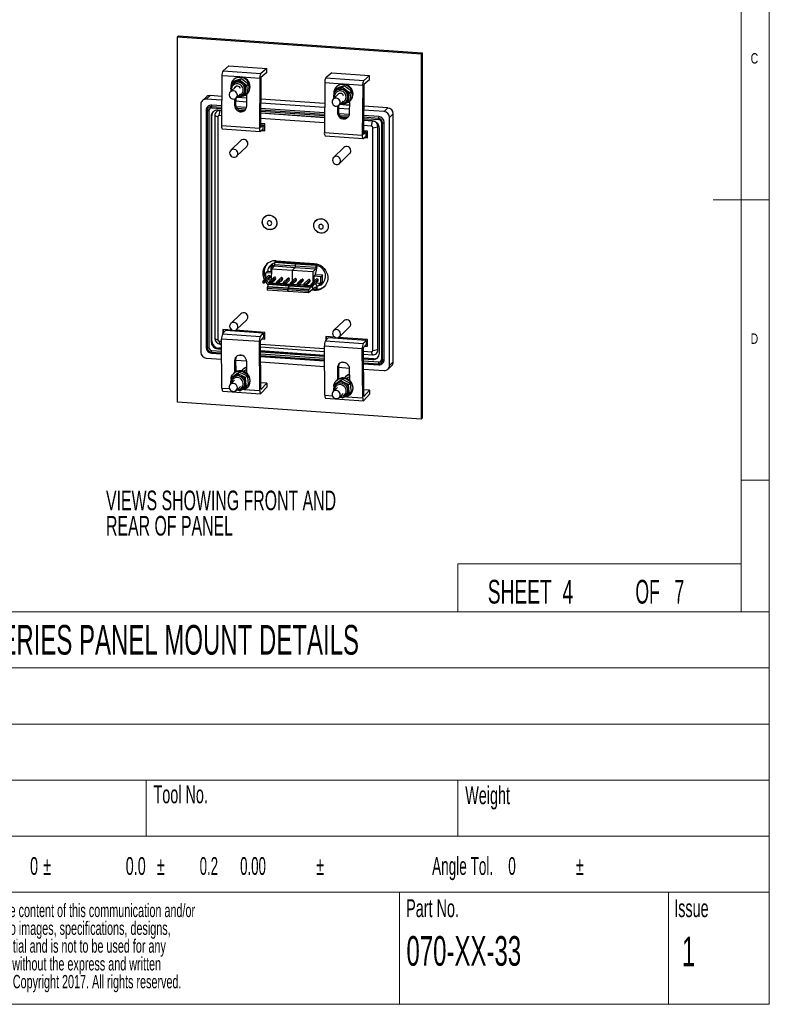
# Paper-space layout 'Sheet4' of a CAD drawing. Header units: millimetres. Extents: x 5 to 415, y 5 to 292.
# Tile 3 of 8: x 281 to 415, y 5 to 181. Entities that reach past the tile are written whole.
import ezdxf

# ---------------------------------------------------------------- set-up
doc = ezdxf.new("R2010")
doc.units = ezdxf.units.MM
doc.styles.add('SLDTEXTSTYLE0', font='TXT', dxfattribs={"width": 0.605})
doc.styles.add('SLDTEXTSTYLE1', font='TXT', dxfattribs={"width": 0.75})
doc.styles.add('SLDTEXTSTYLE3', font='TXT', dxfattribs={"width": 0.57})
doc.styles.add('SLDTEXTSTYLE5', font='TXT', dxfattribs={"width": 0.5525})
doc.styles.add('SLDTEXTSTYLE7', font='TXT', dxfattribs={"width": 0.556538})

# ---------------------------------------------------------------- blocks, each defined once
blk = doc.blocks.new('SW_NOTE_18')
at = {"color": 0, "linetype": 'Continuous', "lineweight": 0, "char_height": 3.5, "attachment_point": 1, "style": 'SLDTEXTSTYLE0'}
for s, insert in [('VIEWS SHOWING FRONT AND', (0, 4.5)), ('REAR OF PANEL', (0, -0.02))]:
    blk.add_mtext(s, dxfattribs=dict(at, insert=insert))
blk = doc.blocks.new('SW_NOTE_21')
at = {"color": 0, "linetype": 'Continuous', "lineweight": 0, "attachment_point": 1}
for s, insert, char_height, style in [('0', (0, 4.08), 3.17, 'SLDTEXTSTYLE0'), ('%%p', (2.32, 4.08), 3.175, 'SLDTEXTSTYLE0'), ('0.0', (17.07, 4.08), 3.175, 'SLDTEXTSTYLE0'), ('%%p', (22.65, 4.08), 3.175, 'SLDTEXTSTYLE0'), ('0.2      0.00', (30.26, 4.08), 3.175, 'SLDTEXTSTYLE7'), ('%%p', (51.04, 4.08), 3.175, 'SLDTEXTSTYLE0'), ('Angle Tol.    0', (71.74, 4.08), 3.175, 'SLDTEXTSTYLE3'), ('%%p', (97.38, 4.08), 3.175, 'SLDTEXTSTYLE0')]:
    blk.add_mtext(s, dxfattribs=dict(at, insert=insert, char_height=char_height, style=style))
blk = doc.blocks.new('SW_NOTE_22')
at = {"color": 0, "linetype": 'Continuous', "lineweight": 0, "char_height": 2.3813, "attachment_point": 1, "style": 'SLDTEXTSTYLE0'}
for s, insert in [('Keymat Technology Ltd. The content of this communication and/or', (7.14, 3.06)), ('document, including but not limited to images, specifications, designs,', (0, -0.11)), ('concepts and information is confidential and is not to be used for any', (0, -3.29)), ('purpose or disclosed to a third party without the express and written', (0, -6.46)), ('consent of Keymat Technology Ltd., Copyright 2017. All rights reserved.', (0, -9.64))]:
    blk.add_mtext(s, dxfattribs=dict(at, insert=insert))

psp = doc.layouts.new('Sheet4')

# ---------------------------------------------------------------- linework, layer by layer
at = {"color": 7, "linetype": 'Continuous', "lineweight": 18}
for p, q in [((415, 5), (415, 292)), ((410, 287), (410, 75)), ((415, 148.5), (405, 148.5)), ((410, 98.5), (415, 98.5)), ((410, 83.58), (359.4, 83.58)), ((359.4, 83.58), (359.4, 75)), ((415, 75), (155, 75)), ((248, 65), (415, 65)), ((248, 55), (415, 55)), ((210, 45), (415, 45)), ((303.8, 45), (303.8, 35)), ((359.4, 45), (359.4, 35)), ((248, 35), (415, 35)), ((248, 25), (415, 25)), ((349, 25), (349, 5)), ((397, 25), (397, 5)), ((5, 5), (415, 5))]:
    psp.add_line(p, q, dxfattribs=at)
at = {"color": 7, "linetype": 'Continuous', "lineweight": 25}
for p, q in [((309.58, 177.77), (309.38, 177.59)), ((309.38, 177.59), (352.85, 174.57)), ((309.38, 112.39), (309.38, 177.59)), ((309.58, 177.77), (353.05, 174.76)), ((353.05, 174.76), (352.85, 174.57)), ((352.85, 174.57), (352.85, 109.37)), ((353.05, 174.76), (353.05, 109.56)), ((318.56, 172.41), (317.53, 171.54)), ((318.56, 172.41), (325.32, 171.94)), ((317.33, 170.65), (317.25, 161.76)), ((317.53, 171.54), (324.29, 171.07)), ((325.32, 171.21), (324.28, 170.34)), ((325.32, 171.94), (324.29, 171.07)), ((325.32, 171.21), (325.32, 171.94)), ((336.91, 171.14), (335.88, 170.27)), ((336.91, 171.14), (343.68, 170.67)), ((343.68, 170.67), (342.64, 169.8)), ((343.67, 169.94), (343.68, 170.67)), ((319.86, 168.74), (318.83, 167.75)), ((318.93, 168.79), (318.93, 168.67)), ((319.1, 169.39), (319.02, 168.9)), ((319.17, 169.13), (319.06, 168.96)), ((319.1, 169.39), (319.38, 169.67)), ((319.79, 169.63), (319.1, 169.39)), ((319.38, 169.67), (320.1, 169.93)), ((319.46, 169.99), (319.4, 169.93)), ((320.51, 169.89), (320.79, 170.17)), ((321.1, 169.38), (320.51, 169.89)), ((320.79, 170.17), (321.42, 169.68)), ((321.73, 168.89), (321.1, 169.38)), ((321.42, 169.68), (322.01, 169.16)), ((321.62, 168.12), (321.73, 168.89)), ((321.73, 168.89), (322.01, 169.16)), ((322.01, 169.16), (321.93, 168.42)), ((324.09, 170.18), (324.01, 161.29)), ((324.28, 170.34), (324.2, 161.46)), ((335.68, 169.37), (335.6, 160.49)), ((335.88, 170.27), (342.64, 169.8)), ((337.73, 168.39), (338.45, 168.66)), ((337.82, 168.72), (337.75, 168.66)), ((338.86, 168.62), (339.14, 168.89)), ((339.46, 168.1), (338.86, 168.62)), ((339.14, 168.89), (339.77, 168.4)), ((342.44, 168.91), (342.36, 160.02)), ((342.63, 169.07), (342.56, 160.18)), ((343.67, 169.94), (342.63, 169.07)), ((314.53, 166.45), (315.2, 167.09)), ((317.29, 166.95), (315.2, 167.09)), ((318.92, 167.99), (318.91, 167.89)), ((318.91, 167.89), (318.94, 167.86)), ((319.87, 166.67), (320.62, 167.39)), ((320.13, 166.88), (320.36, 166.95)), ((320.85, 167.11), (320.74, 167.05)), ((320.85, 167.11), (321.03, 167.21)), ((321.54, 167.38), (321.62, 168.12)), ((321.54, 167.38), (321.83, 167.65)), ((321.75, 165.23), (321.77, 167.35)), ((321.93, 168.42), (321.83, 167.65)), ((321.83, 167.41), (321.9, 167.48)), ((338.21, 167.47), (337.19, 166.48)), ((337.28, 167.52), (337.28, 167.4)), ((337.45, 168.12), (337.38, 167.62)), ((337.52, 167.86), (337.41, 167.69)), ((337.45, 168.12), (337.73, 168.39)), ((338.14, 168.36), (337.45, 168.12)), ((340.08, 167.61), (339.46, 168.1)), ((339.77, 168.4), (340.37, 167.89)), ((339.98, 166.84), (340.08, 167.61)), ((340.08, 167.61), (340.37, 167.89)), ((340.29, 167.14), (340.18, 166.38)), ((340.37, 167.89), (340.29, 167.14)), ((313.56, 165.55), (313.56, 121.3)), ((314.5, 166.84), (313.84, 166.2)), ((317.29, 166.26), (314.53, 166.45)), ((317.28, 165.29), (315.5, 165.41)), ((319.59, 166.51), (319.58, 165.38)), ((319.77, 165.54), (319.58, 165.38)), ((319.78, 166.6), (319.77, 165.54)), ((321.75, 165.95), (319.77, 166.08)), ((321.72, 164.98), (319.85, 165.11)), ((321.76, 166.64), (319.97, 166.76)), ((335.64, 164.98), (324.24, 165.77)), ((335.65, 165.68), (324.25, 166.47)), ((337.27, 166.71), (337.26, 166.61)), ((337.26, 166.61), (337.29, 166.58)), ((337.94, 165.24), (337.93, 164.1)), ((338.13, 165.32), (338.12, 164.27)), ((338.23, 165.4), (338.97, 166.12)), ((340.11, 165.37), (338.32, 165.49)), ((338.48, 165.6), (338.71, 165.68)), ((339.2, 165.83), (339.09, 165.78)), ((339.2, 165.83), (339.38, 165.93)), ((339.9, 166.1), (339.98, 166.84)), ((339.9, 166.1), (340.18, 166.38)), ((340.1, 163.95), (340.12, 166.08)), ((340.18, 166.14), (340.25, 166.2)), ((346.94, 164.89), (342.6, 165.19)), ((314.52, 164.5), (314.52, 122.18)), ((314.71, 164.44), (314.71, 122.12)), ((315.01, 164.48), (315.01, 122.16)), ((315.51, 163.5), (315.38, 163.37)), ((315.38, 163.37), (315.38, 123.22)), ((315.48, 164.92), (317.27, 164.8)), ((315.51, 123.36), (315.51, 163.51)), ((315.51, 123.35), (315.51, 163.5)), ((316.05, 163.54), (316.05, 123.8)), ((316.05, 163.54), (316.58, 163.3)), ((317.27, 164.45), (316.58, 164.49)), ((316.83, 163.53), (317.02, 164.44)), ((317.26, 163.5), (316.83, 163.53)), ((317.27, 164.42), (317.02, 164.44)), ((320.25, 164.59), (321.45, 164.51)), ((335.63, 164.02), (324.23, 164.81)), ((324.23, 164.32), (335.63, 163.53)), ((335.62, 163.17), (324.23, 163.96)), ((335.62, 163.15), (324.23, 163.94)), ((338.12, 164.27), (337.93, 164.1)), ((340.11, 164.67), (338.13, 164.81)), ((340.07, 163.71), (338.2, 163.84)), ((346.27, 164.25), (342.59, 164.5)), ((345.3, 163.35), (342.59, 163.53)), ((346.27, 164.25), (346.94, 164.89)), ((347.24, 163.21), (347.9, 163.86)), ((347.9, 119.6), (347.9, 163.86)), ((347.91, 119.61), (347.91, 163.86)), ((316.58, 163.3), (316.58, 123.56)), ((317.25, 161.76), (324.01, 161.29)), ((324.2, 161.46), (324.72, 161.89)), ((324.98, 162.05), (324.21, 162.1)), ((324.21, 161.93), (324.72, 161.89)), ((335.62, 162.22), (324.22, 163.01)), ((324.71, 161.16), (324.72, 161.89)), ((324.98, 160.84), (324.98, 162.05)), ((338.6, 163.32), (339.8, 163.24)), ((344.01, 161.64), (342.57, 161.74)), ((342.58, 163.04), (345.29, 162.86)), ((344.22, 162.58), (342.58, 162.69)), ((344.2, 162.55), (342.58, 162.67)), ((344.01, 161.64), (344.2, 162.55)), ((345.78, 162.33), (345.78, 120.01)), ((345.96, 119.95), (345.96, 162.27)), ((346.27, 119.99), (346.27, 162.31)), ((347.24, 118.96), (347.24, 163.21)), ((317.39, 161.18), (324.15, 160.71)), ((324.2, 160.73), (324.71, 161.16)), ((324.38, 160.88), (324.98, 160.84)), ((324.46, 160.95), (324.98, 160.91)), ((335.6, 160.49), (342.36, 160.02)), ((335.74, 159.9), (342.5, 159.44)), ((342.55, 159.45), (343.07, 159.89)), ((343.33, 160.78), (342.56, 160.83)), ((342.56, 160.66), (343.07, 160.62)), ((342.56, 160.18), (343.07, 160.62)), ((343.07, 159.89), (343.07, 160.62)), ((343.33, 159.57), (343.33, 160.78)), ((344.25, 161.38), (345.17, 161.52)), ((344.25, 121.65), (344.25, 161.38)), ((345.17, 121.78), (345.17, 161.52)), ((345.43, 121.14), (345.43, 161.29)), ((320.72, 159.11), (318.91, 157.36)), ((342.74, 159.61), (343.33, 159.57)), ((342.81, 159.67), (343.33, 159.64)), ((319.95, 156.28), (321.76, 158.03)), ((339.07, 157.83), (337.26, 156.08)), ((338.3, 155), (340.11, 156.75)), ((325.53, 144.67), (325.53, 144.66)), ((326.12, 144.05), (326.12, 144.06)), ((334.71, 144.03), (334.7, 144.03)), ((335.29, 143.41), (335.3, 143.42)), ((326.83, 137.4), (326.72, 137.3)), ((330.41, 137.05), (326.72, 137.3)), ((326.72, 137.3), (326.72, 136.94)), ((326.83, 137.64), (326.83, 137.4)), ((330.52, 137.15), (326.83, 137.4)), ((327.03, 137.64), (333.8, 137.17)), ((330.52, 137.15), (330.41, 137.05)), ((330.41, 137.05), (330.41, 136.69)), ((330.52, 137.15), (330.42, 137.05)), ((334.11, 136.79), (330.42, 137.05)), ((330.42, 137.05), (330.42, 136.69)), ((330.52, 137.4), (330.52, 137.15)), ((330.52, 137.4), (330.52, 137.15)), ((334.21, 136.89), (330.52, 137.15)), ((334.21, 137.1), (334.21, 136.89)), ((334.32, 136.52), (334.32, 137.07)), ((325.48, 135.79), (325.16, 135.47)), ((326.14, 135.4), (325.16, 135.47)), ((325.16, 134.55), (325.16, 135.47)), ((325.48, 135.79), (326.14, 135.74)), ((326.19, 136.77), (326.06, 136.78)), ((326.19, 136.77), (326.06, 136.78)), ((326.06, 136.78), (326.06, 136.78)), ((326.06, 136.78), (326.06, 135.75)), ((326.21, 136.83), (326.12, 136.58)), ((326.44, 136.55), (326.12, 136.58)), ((326.12, 136.58), (326.12, 135.74)), ((326.15, 136.16), (326.14, 134.23)), ((326.66, 136.66), (326.15, 136.16)), ((329.88, 135.91), (326.15, 136.16)), ((326.25, 136.88), (326.21, 136.83)), ((326.21, 136.83), (326.39, 136.82)), ((326.44, 136.86), (326.25, 136.88)), ((326.39, 136.82), (326.44, 136.86)), ((326.39, 136.82), (326.44, 136.55)), ((326.52, 136.63), (326.44, 136.86)), ((326.52, 136.63), (326.44, 136.55)), ((326.44, 136.55), (326.44, 136.45)), ((326.67, 136.73), (326.48, 136.75)), ((326.67, 136.73), (326.48, 136.75)), ((326.52, 136.53), (326.52, 136.63)), ((326.72, 136.94), (326.66, 136.66)), ((330.36, 136.4), (326.66, 136.66)), ((330.41, 136.69), (326.72, 136.94)), ((329.84, 135.91), (329.83, 133.99)), ((330.35, 136.4), (329.84, 135.91)), ((333.57, 135.65), (329.84, 135.91)), ((329.88, 135.91), (329.87, 134.03)), ((330.36, 136.4), (329.88, 135.91)), ((330.42, 136.69), (330.35, 136.4)), ((334.05, 136.15), (330.35, 136.4)), ((330.41, 136.69), (330.36, 136.4)), ((334.11, 136.43), (330.42, 136.69)), ((333.57, 135.65), (333.56, 133.79)), ((334.05, 136.15), (333.57, 135.65)), ((334.19, 136.27), (333.96, 135.13)), ((334.04, 135.19), (334.04, 135.52)), ((334.04, 135.19), (334.04, 135.51)), ((334.11, 136.43), (334.05, 136.15)), ((334.21, 136.89), (334.11, 136.79)), ((334.11, 136.79), (334.11, 136.43)), ((334.32, 136.52), (334.27, 136.47)), ((324.6, 134.01), (325.61, 134.99)), ((324.6, 134.01), (324.91, 133.99)), ((324.6, 134.01), (324.6, 133.88)), ((324.78, 133.87), (324.6, 133.88)), ((324.6, 133.88), (324.6, 133.7)), ((324.6, 133.7), (324.78, 133.68)), ((324.91, 133.99), (324.78, 133.87)), ((324.78, 133.68), (324.78, 133.87)), ((324.78, 133.68), (324.91, 133.68)), ((324.91, 133.99), (325.93, 134.97)), ((324.91, 133.68), (325.93, 134.66)), ((324.91, 133.99), (324.91, 133.68)), ((326.1, 134.2), (325.49, 134.24)), ((325.93, 134.97), (325.61, 134.99)), ((325.65, 133.44), (325.78, 133.57)), ((325.78, 133.57), (329.49, 133.31)), ((325.82, 133.93), (326.63, 134.7)), ((325.82, 133.93), (326.14, 133.91)), ((325.82, 133.93), (325.82, 133.8)), ((326.01, 133.78), (325.82, 133.8)), ((325.82, 133.8), (325.82, 133.61)), ((325.82, 133.61), (326.01, 133.6)), ((325.93, 134.66), (325.93, 134.97)), ((326.14, 133.91), (326.01, 133.78)), ((326.01, 133.6), (326.01, 133.78)), ((326.01, 133.6), (326.14, 133.59)), ((326.06, 133.6), (326.02, 133.55)), ((326.14, 133.91), (326.94, 134.68)), ((326.14, 133.59), (326.94, 134.37)), ((326.14, 133.91), (326.14, 133.59)), ((327.05, 133.6), (326.21, 133.66)), ((327.05, 133.84), (327.85, 134.62)), ((327.05, 133.84), (327.36, 133.82)), ((327.05, 133.84), (327.05, 133.71)), ((327.23, 133.7), (327.05, 133.71)), ((327.05, 133.71), (327.05, 133.53)), ((327.05, 133.53), (327.23, 133.51)), ((327.36, 133.82), (327.23, 133.7)), ((327.23, 133.51), (327.23, 133.7)), ((327.23, 133.51), (327.36, 133.51)), ((327.36, 133.82), (328.17, 134.6)), ((327.36, 133.51), (328.17, 134.28)), ((327.36, 133.82), (327.36, 133.51)), ((328.28, 133.52), (327.43, 133.58)), ((328.28, 133.76), (329.08, 134.53)), ((328.28, 133.76), (328.59, 133.74)), ((328.28, 133.76), (328.28, 133.63)), ((328.46, 133.61), (328.28, 133.63)), ((328.28, 133.63), (328.28, 133.44)), ((328.59, 133.74), (328.46, 133.61)), ((328.46, 133.43), (328.46, 133.61)), ((328.59, 133.74), (329.39, 134.51)), ((328.59, 133.42), (329.39, 134.2)), ((328.59, 133.74), (328.59, 133.42)), ((329.5, 133.43), (328.66, 133.49)), ((329.5, 133.67), (330.31, 134.45)), ((329.5, 133.67), (329.82, 133.65)), ((329.5, 133.67), (329.5, 133.54)), ((329.69, 133.53), (329.5, 133.54)), ((329.5, 133.54), (329.5, 133.36)), ((329.82, 133.65), (329.69, 133.53)), ((329.69, 133.34), (329.69, 133.53)), ((329.82, 133.65), (330.62, 134.43)), ((329.82, 133.34), (330.62, 134.11)), ((329.82, 133.65), (329.82, 133.34)), ((330.73, 133.59), (331.53, 134.36)), ((330.73, 133.59), (331.04, 133.57)), ((330.73, 133.59), (330.73, 133.46)), ((331.04, 133.57), (330.91, 133.44)), ((331.04, 133.57), (331.85, 134.34)), ((331.04, 133.25), (331.85, 134.03)), ((331.04, 133.57), (331.04, 133.25)), ((331.96, 133.5), (332.76, 134.28)), ((331.96, 133.5), (332.27, 133.48)), ((331.96, 133.5), (331.96, 133.37)), ((332.27, 133.48), (333.07, 134.26)), ((332.27, 133.17), (333.07, 133.94)), ((333.18, 133.42), (334.2, 134.4)), ((333.5, 133.4), (334.51, 134.38)), ((333.5, 133.08), (334.51, 134.06)), ((333.96, 135.13), (333.7, 134.87)), ((333.7, 134.87), (333.7, 133.92)), ((334.96, 134.79), (333.71, 134.88)), ((333.97, 135.2), (335.28, 135.11)), ((334.03, 133.6), (334.19, 133.14)), ((334.96, 133.59), (334.08, 133.65)), ((334.51, 134.38), (334.2, 134.4)), ((334.51, 134.06), (334.51, 134.38)), ((334.64, 133.61), (334.64, 133.48)), ((334.71, 133.49), (334.71, 133.6)), ((334.71, 133.49), (335.02, 133.47)), ((334.71, 133.49), (334.79, 133.26)), ((335.28, 135.11), (334.96, 134.79)), ((334.96, 133.59), (334.96, 134.79)), ((335.28, 133.9), (334.96, 133.59)), ((335.02, 133.47), (335.02, 133.65)), ((335.02, 133.47), (335.11, 133.55)), ((335.07, 133.42), (335.11, 133.55)), ((335.11, 133.55), (335.11, 133.73)), ((335.27, 133.57), (335.27, 133.88)), ((335.27, 133.57), (335.27, 133.88)), ((335.34, 133.64), (335.27, 133.57)), ((335.28, 133.9), (335.28, 135.11)), ((329.08, 132.43), (325.39, 132.68)), ((325.39, 132.68), (325.39, 132.4)), ((329.08, 132.15), (325.39, 132.4)), ((325.54, 133.07), (325.46, 132.99)), ((325.46, 132.99), (329.14, 132.73)), ((325.54, 133.07), (325.65, 133.44)), ((325.54, 133.07), (329.23, 132.81)), ((325.65, 133.44), (329.35, 133.18)), ((328.28, 133.44), (328.46, 133.43)), ((328.46, 133.43), (328.59, 133.42)), ((329.08, 132.15), (329.08, 132.43)), ((329.09, 132.16), (329.08, 132.15)), ((332.77, 132.17), (329.09, 132.43)), ((329.09, 132.43), (329.09, 132.15)), ((332.77, 131.89), (329.09, 132.15)), ((329.14, 132.73), (329.23, 132.81)), ((329.23, 132.81), (329.15, 132.73)), ((329.15, 132.73), (332.84, 132.48)), ((329.23, 132.81), (329.35, 133.18)), ((329.35, 133.18), (329.23, 132.81)), ((329.23, 132.81), (332.93, 132.56)), ((329.35, 133.18), (329.47, 133.31)), ((329.49, 133.31), (329.35, 133.18)), ((329.35, 133.18), (333.05, 132.93)), ((329.47, 133.31), (333.18, 133.05)), ((329.5, 133.36), (329.69, 133.34)), ((329.69, 133.34), (329.82, 133.34)), ((329.76, 133.34), (329.71, 133.29)), ((329.74, 133.29), (329.79, 133.34)), ((330.73, 133.35), (329.89, 133.41)), ((330.91, 133.44), (330.73, 133.46)), ((330.73, 133.46), (330.73, 133.27)), ((330.73, 133.27), (330.91, 133.26)), ((330.91, 133.26), (330.91, 133.44)), ((330.91, 133.26), (331.04, 133.25)), ((331.96, 133.26), (331.11, 133.32)), ((332.14, 133.36), (331.96, 133.37)), ((331.96, 133.37), (331.96, 133.19)), ((331.96, 133.19), (332.14, 133.17)), ((332.27, 133.48), (332.14, 133.36)), ((332.14, 133.17), (332.14, 133.36)), ((332.14, 133.17), (332.27, 133.17)), ((332.27, 133.48), (332.27, 133.17)), ((333.18, 133.18), (332.34, 133.24)), ((333.56, 132.56), (332.77, 131.89)), ((332.77, 131.89), (332.77, 132.17)), ((332.84, 132.48), (332.93, 132.56)), ((333.05, 132.93), (332.93, 132.56)), ((333.18, 133.05), (333.05, 132.93)), ((333.18, 133.42), (333.5, 133.4)), ((333.18, 133.42), (333.18, 133.29)), ((333.37, 133.27), (333.18, 133.29)), ((333.18, 133.29), (333.18, 133.1)), ((333.18, 133.1), (333.37, 133.09)), ((333.25, 132.86), (333.18, 133.05)), ((333.25, 132.86), (333.49, 133.08)), ((333.8, 132.34), (333.34, 132.37)), ((333.5, 133.4), (333.37, 133.27)), ((333.37, 133.09), (333.37, 133.27)), ((333.37, 133.09), (333.5, 133.08)), ((333.89, 132.43), (333.45, 132.46)), ((334.11, 132.45), (333.48, 132.49)), ((333.5, 133.4), (333.5, 133.08)), ((333.56, 132.56), (334.05, 132.99)), ((333.77, 132.44), (333.77, 132.47)), ((333.8, 132.34), (333.89, 132.43)), ((334.11, 132.81), (333.86, 132.83)), ((333.88, 132.43), (333.88, 132.46)), ((334.06, 132.45), (334.03, 132.42)), ((334.05, 132.99), (334.11, 132.81)), ((334.11, 132.81), (334.11, 132.45)), ((334.11, 132.45), (334.32, 132.66)), ((334.19, 133.15), (334.32, 133.14)), ((334.27, 133.09), (334.32, 133.14)), ((334.32, 132.66), (334.32, 133.14)), ((334.64, 133.48), (334.72, 133.47)), ((334.98, 133.25), (334.79, 133.26)), ((334.98, 133.25), (335.02, 133.47)), ((335.02, 133.29), (334.98, 133.25)), ((335.07, 133.45), (335.09, 133.44)), ((335.09, 133.44), (335.07, 133.43)), ((320.72, 128.2), (318.91, 126.45)), ((319.95, 125.37), (321.76, 127.12)), ((339.07, 126.92), (337.26, 125.17)), ((317.44, 124.6), (317.95, 125.17)), ((317.5, 125.38), (317.5, 124.67)), ((319.13, 125.27), (317.5, 125.38)), ((317.56, 125.38), (317.56, 124.74)), ((324.71, 124.7), (317.95, 125.17)), ((324.98, 124.86), (319.73, 125.23)), ((324.98, 123.65), (324.98, 124.86)), ((338.3, 124.09), (340.11, 125.84)), ((315.38, 123.22), (315.51, 123.35)), ((316.05, 123.8), (316.58, 123.56)), ((316.83, 123.31), (317.25, 123.28)), ((317.02, 122.77), (316.83, 123.31)), ((324.01, 123.21), (317.25, 123.67)), ((317.33, 114.94), (317.25, 123.67)), ((317.44, 124.6), (324.2, 124.13)), ((324.09, 114.47), (324.01, 123.21)), ((324.2, 124.13), (324.71, 124.7)), ((324.2, 123.42), (324.72, 123.98)), ((324.28, 114.68), (324.2, 123.42)), ((324.45, 123.69), (324.98, 123.65)), ((324.51, 123.75), (324.98, 123.72)), ((324.71, 124.7), (324.72, 123.98)), ((335.79, 123.33), (336.31, 123.89)), ((335.79, 123.33), (342.55, 122.86)), ((337.48, 123.99), (335.85, 124.11)), ((335.85, 124.11), (335.85, 123.4)), ((335.91, 124.1), (335.91, 123.47)), ((343.07, 123.43), (336.31, 123.89)), ((343.33, 123.59), (338.08, 123.95)), ((342.55, 122.86), (343.07, 123.43)), ((343.07, 123.43), (343.07, 122.71)), ((343.33, 122.38), (343.33, 123.59)), ((315.5, 121.65), (317.27, 121.52)), ((316.72, 122.06), (316.58, 121.93)), ((316.58, 121.93), (317.26, 121.88)), ((317.26, 122.03), (316.73, 122.07)), ((317.02, 122.77), (317.26, 122.75)), ((324.21, 122.79), (335.6, 122)), ((324.21, 122.27), (335.61, 121.48)), ((335.62, 120.76), (324.22, 121.55)), ((324.22, 121.4), (335.62, 120.61)), ((342.36, 121.93), (335.6, 122.4)), ((335.68, 113.67), (335.6, 122.4)), ((342.44, 113.2), (342.36, 121.93)), ((342.56, 122.14), (343.07, 122.71)), ((342.63, 113.41), (342.56, 122.14)), ((342.56, 121.52), (344.01, 121.42)), ((342.81, 122.42), (343.33, 122.38)), ((342.87, 122.48), (343.33, 122.45)), ((344.2, 120.88), (344.01, 121.42)), ((344.25, 121.65), (345.17, 121.78)), ((314.53, 120.26), (317.28, 120.07)), ((315.48, 121.15), (317.27, 121.03)), ((319.77, 120.02), (319.58, 119.81)), ((319.58, 119.81), (319.59, 117.7)), ((319.77, 120.02), (319.79, 117.83)), ((319.77, 119.9), (321.74, 119.76)), ((320.49, 120.81), (320.82, 120.78)), ((321.77, 117.55), (321.75, 119.66)), ((324.22, 121.04), (335.62, 120.25)), ((324.23, 120.55), (335.62, 119.76)), ((324.24, 119.59), (335.63, 118.8)), ((338.84, 119.53), (339.17, 119.51)), ((342.57, 121), (344.2, 120.88)), ((344.36, 120.15), (342.57, 120.27)), ((342.57, 120.13), (344.22, 120.02)), ((342.58, 119.77), (345.3, 119.58)), ((344.22, 120.02), (344.35, 120.15)), ((347.24, 118.96), (347.9, 119.6)), ((319.82, 117.39), (320.41, 117.79)), ((320.13, 117.52), (320.41, 117.79)), ((321.16, 118.36), (321.04, 118.24)), ((321.3, 117.97), (321.22, 117.9)), ((338.12, 118.74), (337.93, 118.53)), ((337.93, 118.53), (337.95, 116.43)), ((338.12, 118.74), (338.14, 116.56)), ((338.12, 118.63), (340.09, 118.49)), ((340.12, 116.28), (340.1, 118.38)), ((342.58, 119.27), (345.29, 119.09)), ((342.59, 118.32), (346.27, 118.06)), ((346.96, 118.31), (347.63, 118.95)), ((319.58, 116.31), (318.83, 115.59)), ((319.51, 117.09), (318.91, 116.68)), ((318.91, 116.68), (319.19, 116.95)), ((318.91, 116.68), (318.95, 116.29)), ((319.17, 116.73), (319.06, 116.56)), ((319.19, 116.95), (319.82, 117.39)), ((319.46, 117.59), (319.4, 117.53)), ((320.13, 117.52), (319.51, 117.09)), ((321.54, 116.82), (320.82, 117.16)), ((321.13, 117.46), (321.83, 117.09)), ((321.54, 116.82), (321.83, 117.09)), ((321.62, 116.04), (321.54, 116.82)), ((321.73, 115.29), (321.62, 116.04)), ((321.83, 117.09), (321.93, 116.34)), ((321.93, 116.34), (322.01, 115.56)), ((337.54, 115.68), (338.17, 116.11)), ((337.82, 116.32), (337.75, 116.26)), ((338.48, 116.25), (337.86, 115.81)), ((338.17, 116.11), (338.77, 116.52)), ((338.48, 116.25), (338.77, 116.52)), ((339.51, 117.09), (339.39, 116.97)), ((339.49, 116.18), (340.18, 115.82)), ((339.65, 116.7), (339.57, 116.62)), ((317.47, 114.4), (324.23, 113.93)), ((319.87, 114.51), (320.62, 115.23)), ((320.25, 114.57), (320.51, 114.45)), ((320.51, 114.45), (321.1, 114.85)), ((320.85, 114.7), (321.03, 114.8)), ((321.03, 114.8), (321.1, 114.85)), ((321.1, 114.85), (321.73, 115.29)), ((321.73, 115.29), (322.01, 115.56)), ((321.83, 115.01), (321.9, 115.07)), ((325.32, 115.81), (324.27, 115.88)), ((325.32, 115.81), (324.28, 114.68)), ((325.32, 115.09), (324.29, 113.96)), ((325.32, 115.81), (325.32, 115.09)), ((337.93, 115.04), (337.19, 114.32)), ((337.86, 115.81), (337.26, 115.41)), ((337.26, 115.41), (337.54, 115.68)), ((337.26, 115.41), (337.3, 115.02)), ((337.52, 115.46), (337.41, 115.29)), ((339.9, 115.55), (339.18, 115.88)), ((339.9, 115.55), (340.18, 115.82)), ((339.98, 114.77), (339.9, 115.55)), ((340.08, 114.02), (339.98, 114.77)), ((340.08, 114.02), (340.37, 114.29)), ((340.18, 115.82), (340.29, 115.07)), ((340.29, 115.07), (340.37, 114.29)), ((343.67, 114.54), (342.62, 114.61)), ((343.67, 114.54), (342.63, 113.41)), ((343.67, 114.54), (343.68, 113.82)), ((335.82, 113.13), (342.58, 112.66)), ((338.23, 113.24), (338.97, 113.96)), ((338.6, 113.3), (338.86, 113.18)), ((338.86, 113.18), (339.46, 113.58)), ((339.2, 113.43), (339.38, 113.53)), ((339.38, 113.53), (339.46, 113.58)), ((339.46, 113.58), (340.08, 114.02)), ((340.18, 113.74), (340.25, 113.8)), ((343.68, 113.82), (342.64, 112.69)), ((352.85, 109.37), (309.38, 112.39)), ((353.05, 109.56), (352.85, 109.37))]:
    psp.add_line(p, q, dxfattribs=at)
at = {"color": 8, "linetype": 'Continuous', "lineweight": 25}
for p, q in [((320.5, 170.43), (317.33, 170.65)), ((324.09, 170.18), (320.87, 170.4)), ((338.85, 169.15), (335.68, 169.37)), ((342.44, 168.91), (339.22, 169.13)), ((317.29, 166.94), (315.2, 167.09)), ((317.28, 164.98), (315.43, 165.11)), ((321.76, 166.63), (319.97, 166.76)), ((335.65, 165.67), (324.25, 166.46)), ((340.11, 165.36), (338.32, 165.49)), ((346.94, 164.89), (342.6, 165.19)), ((321.59, 164.68), (320.04, 164.79)), ((335.63, 163.71), (324.23, 164.5)), ((339.95, 163.41), (338.39, 163.52)), ((345.24, 163.04), (342.58, 163.23)), ((333.56, 132.56), (333.56, 133.14)), ((334.22, 133.1), (334.27, 133.09)), ((315.43, 121.34), (317.27, 121.21)), ((317.26, 122.03), (316.72, 122.06)), ((335.62, 120.75), (324.22, 121.54)), ((324.23, 120.73), (335.62, 119.94)), ((344.35, 120.15), (342.57, 120.27)), ((342.58, 119.46), (345.24, 119.27)), ((317.33, 114.94), (318.67, 114.85)), ((321.27, 114.67), (324.09, 114.47)), ((335.68, 113.67), (337.03, 113.57)), ((339.62, 113.39), (342.44, 113.2))]:
    psp.add_line(p, q, dxfattribs=at)
at = {"color": 7, "linetype": 'Continuous', "lineweight": 25, "flags": 128}
for points in [[(320.54, 166.99), (320.62, 166.98), (320.95, 166.99), (321.26, 167.06), (321.55, 167.2), (321.81, 167.39), (322.02, 167.63), (322.18, 167.92), (322.27, 168.23), (322.31, 168.55), (322.27, 168.89), (322.18, 169.21), (322.02, 169.51), (321.81, 169.78), (321.55, 170.01), (321.26, 170.19), (320.95, 170.31), (320.62, 170.36), (320.29, 170.35), (319.97, 170.28), (319.68, 170.14), (319.42, 169.95), (319.21, 169.71), (319.05, 169.43), (318.96, 169.12), (318.93, 168.79), (318.93, 168.79)], [(319, 168.86), (319.03, 168.92), (319.06, 168.96)], [(320.51, 169.89), (320.33, 169.83), (319.79, 169.63)], [(320.1, 169.93), (320.62, 170.11), (320.79, 170.17)], [(338.9, 165.71), (338.97, 165.71), (339.3, 165.72), (339.62, 165.79), (339.91, 165.93), (340.16, 166.12), (340.37, 166.36), (340.53, 166.64), (340.63, 166.95), (340.66, 167.28), (340.63, 167.61), (340.53, 167.94), (340.37, 168.24), (340.16, 168.51), (339.91, 168.74), (339.62, 168.92), (339.3, 169.03), (338.97, 169.09), (338.64, 169.08), (338.32, 169.01), (338.03, 168.87), (337.77, 168.68), (337.56, 168.44), (337.41, 168.15), (337.31, 167.84), (337.28, 167.52), (337.28, 167.52)], [(338.86, 168.62), (338.68, 168.55), (338.14, 168.36)], [(338.45, 168.66), (338.97, 168.84), (339.14, 168.89)], [(315.2, 167.09), (315.2, 167.09), (315.2, 167.09)], [(320.08, 167.16), (320.05, 167.38), (319.95, 167.58), (319.81, 167.75), (319.62, 167.87), (319.41, 167.93), (319.19, 167.93), (318.99, 167.86), (318.82, 167.74), (318.7, 167.57), (318.64, 167.37), (318.64, 167.15), (318.7, 166.94), (318.82, 166.76), (318.99, 166.61), (319.19, 166.52), (319.41, 166.49), (319.62, 166.52), (319.81, 166.61), (319.95, 166.76), (320.05, 166.95), (320.08, 167.16)], [(320.93, 167.15), (321.36, 167.31), (321.54, 167.38)], [(337.36, 167.59), (337.38, 167.64), (337.41, 167.69)], [(319.58, 165.38), (319.6, 165.11), (319.7, 164.86), (319.84, 164.63), (320.04, 164.44), (320.27, 164.3), (320.52, 164.22), (320.78, 164.2), (321.04, 164.25), (321.27, 164.36), (321.47, 164.52), (321.62, 164.72), (321.71, 164.97), (321.75, 165.23)], [(338.43, 165.89), (338.4, 166.1), (338.3, 166.31), (338.16, 166.47), (337.97, 166.59), (337.76, 166.66), (337.55, 166.66), (337.34, 166.59), (337.18, 166.47), (337.05, 166.3), (336.99, 166.1), (336.99, 165.88), (337.05, 165.67), (337.18, 165.48), (337.34, 165.34), (337.55, 165.24), (337.76, 165.21), (337.97, 165.25), (338.16, 165.34), (338.3, 165.49), (338.4, 165.68), (338.43, 165.89)], [(339.29, 165.88), (339.71, 166.04), (339.9, 166.1)], [(315.51, 163.51), (315.51, 163.51), (315.51, 163.5)], [(337.93, 164.1), (337.96, 163.84), (338.05, 163.59), (338.19, 163.36), (338.39, 163.17), (338.62, 163.03), (338.87, 162.95), (339.14, 162.93), (339.39, 162.98), (339.62, 163.08), (339.82, 163.25), (339.97, 163.45), (340.07, 163.69), (340.1, 163.95)], [(346.94, 164.89), (346.94, 164.89), (346.94, 164.89)], [(347.91, 163.86), (347.91, 163.86), (347.9, 163.86)], [(324.01, 161.29), (324.01, 161.15), (324.02, 161.03), (324.04, 160.92), (324.06, 160.82), (324.09, 160.76), (324.12, 160.72), (324.16, 160.71), (324.2, 160.73)], [(342.36, 160.02), (342.36, 159.88), (342.37, 159.75), (342.39, 159.64), (342.41, 159.55), (342.44, 159.49), (342.48, 159.45), (342.51, 159.44), (342.55, 159.45)], [(318.7, 156.87), (318.74, 156.65), (318.83, 156.45), (318.98, 156.28), (319.16, 156.16), (319.37, 156.1), (319.59, 156.1), (319.79, 156.16), (319.96, 156.29), (320.08, 156.46), (320.14, 156.66), (320.14, 156.87), (320.08, 157.08), (319.96, 157.27), (319.79, 157.42), (319.59, 157.51), (319.37, 157.54), (319.16, 157.51), (318.98, 157.41), (318.83, 157.27), (318.74, 157.08), (318.7, 156.87)], [(337.06, 155.59), (337.09, 155.38), (337.18, 155.18), (337.33, 155.01), (337.52, 154.89), (337.73, 154.82), (337.94, 154.83), (338.14, 154.89), (338.31, 155.01), (338.43, 155.18), (338.5, 155.39), (338.5, 155.6), (338.43, 155.81), (338.31, 156), (338.14, 156.15), (337.94, 156.24), (337.73, 156.27), (337.52, 156.24), (337.33, 156.14), (337.18, 155.99), (337.09, 155.8), (337.06, 155.59)], [(325.65, 143.2), (325.36, 143.3), (325.1, 143.45), (324.88, 143.65), (324.7, 143.9), (324.59, 144.17), (324.53, 144.46), (324.54, 144.75), (324.61, 145.03), (324.74, 145.28), (324.93, 145.49), (325.16, 145.65), (325.43, 145.75), (325.72, 145.79), (326.01, 145.76), (326.29, 145.67), (326.55, 145.52), (326.77, 145.31), (326.95, 145.07), (327.07, 144.79), (327.13, 144.5), (327.12, 144.21), (327.05, 143.93), (326.91, 143.68), (326.72, 143.47), (326.49, 143.31), (326.22, 143.21), (325.94, 143.18), (325.65, 143.2)], [(324.54, 144.57), (324.57, 144.86), (324.66, 145.12), (324.82, 145.36), (325.02, 145.55), (325.27, 145.69), (325.54, 145.76), (325.83, 145.78), (326.11, 145.72), (326.39, 145.61), (326.63, 145.44), (326.84, 145.22), (326.99, 144.96), (327.09, 144.68), (327.12, 144.39), (327.09, 144.11), (326.99, 143.84), (326.84, 143.61), (326.63, 143.42), (326.39, 143.28), (326.11, 143.2), (325.83, 143.19), (325.54, 143.24), (325.27, 143.36), (325.02, 143.53), (324.82, 143.75), (324.66, 144), (324.57, 144.28), (324.54, 144.57)], [(325.82, 143.95), (325.98, 143.97), (326.11, 144.05), (326.2, 144.17), (326.23, 144.33), (326.2, 144.49), (326.11, 144.63), (325.98, 144.72), (325.82, 144.77), (325.66, 144.75), (325.53, 144.67), (325.44, 144.54), (325.41, 144.38), (325.44, 144.23), (325.53, 144.09), (325.66, 143.99), (325.82, 143.95)], [(334.71, 142.6), (334.43, 142.71), (334.19, 142.89), (333.98, 143.11), (333.83, 143.37), (333.73, 143.65), (333.7, 143.94), (333.73, 144.23), (333.83, 144.5), (333.99, 144.74), (334.2, 144.93), (334.44, 145.06), (334.72, 145.14), (335.01, 145.15), (335.3, 145.1), (335.58, 144.98), (335.82, 144.81), (336.03, 144.58), (336.18, 144.33), (336.28, 144.04), (336.31, 143.75), (336.27, 143.46), (336.18, 143.19), (336.02, 142.96), (335.81, 142.77), (335.56, 142.63), (335.29, 142.55), (335, 142.54), (334.71, 142.6)], [(333.71, 143.94), (333.74, 144.22), (333.84, 144.49), (333.99, 144.72), (334.2, 144.91), (334.44, 145.05), (334.72, 145.13), (335, 145.14), (335.29, 145.09), (335.56, 144.97), (335.81, 144.8), (336.01, 144.58), (336.17, 144.33), (336.26, 144.05), (336.3, 143.76), (336.26, 143.47), (336.17, 143.21), (336.01, 142.97), (335.81, 142.78), (335.56, 142.64), (335.29, 142.57), (335, 142.55), (334.72, 142.61), (334.44, 142.72), (334.2, 142.89), (333.99, 143.11), (333.84, 143.37), (333.74, 143.65), (333.71, 143.94)], [(335, 143.31), (335.15, 143.33), (335.29, 143.41), (335.38, 143.54), (335.41, 143.69), (335.38, 143.85), (335.29, 143.99), (335.15, 144.09), (335, 144.13), (334.84, 144.11), (334.71, 144.03), (334.62, 143.9), (334.59, 143.75), (334.62, 143.59), (334.71, 143.45), (334.84, 143.35), (335, 143.31)], [(333.8, 137.17), (334.19, 137.11), (334.58, 136.98), (334.95, 136.8), (335.28, 136.56), (335.57, 136.27), (335.82, 135.93), (336.01, 135.57), (336.14, 135.18), (336.2, 134.79), (336.2, 134.39), (336.14, 134), (336.01, 133.63), (335.82, 133.29), (335.57, 133), (335.28, 132.75), (334.95, 132.55), (334.58, 132.42), (334.19, 132.34), (333.8, 132.34)], [(326.01, 134.21), (326.03, 134.18), (326.06, 134.16)], [(318.7, 125.96), (318.74, 125.74), (318.83, 125.54), (318.98, 125.37), (319.16, 125.25), (319.37, 125.19), (319.59, 125.19), (319.79, 125.25), (319.96, 125.38), (320.08, 125.55), (320.14, 125.75), (320.14, 125.96), (320.08, 126.18), (319.96, 126.36), (319.79, 126.51), (319.59, 126.6), (319.37, 126.63), (319.16, 126.6), (318.98, 126.5), (318.83, 126.36), (318.74, 126.17), (318.7, 125.96)], [(337.06, 124.68), (337.09, 124.47), (337.18, 124.27), (337.33, 124.1), (337.52, 123.98), (337.73, 123.91), (337.94, 123.92), (338.14, 123.98), (338.31, 124.1), (338.43, 124.27), (338.5, 124.48), (338.5, 124.69), (338.43, 124.9), (338.31, 125.09), (338.14, 125.24), (337.94, 125.33), (337.73, 125.36), (337.52, 125.33), (337.33, 125.23), (337.18, 125.08), (337.09, 124.89), (337.06, 124.68)], [(315.51, 123.36), (315.51, 123.36), (315.51, 123.35)], [(316.72, 122.06), (316.72, 122.07), (316.73, 122.07)], [(321.75, 119.66), (321.71, 119.92), (321.62, 120.16), (321.47, 120.39), (321.27, 120.57), (321.04, 120.71), (320.78, 120.79), (320.52, 120.81), (320.27, 120.76), (320.04, 120.66), (319.84, 120.5), (319.7, 120.3), (319.6, 120.06), (319.58, 119.81)], [(340.1, 118.38), (340.07, 118.64), (339.97, 118.89), (339.82, 119.12), (339.62, 119.3), (339.39, 119.44), (339.14, 119.52), (338.87, 119.54), (338.62, 119.49), (338.39, 119.39), (338.19, 119.23), (338.05, 119.03), (337.96, 118.79), (337.93, 118.53)], [(344.35, 120.15), (344.36, 120.15), (344.36, 120.15)], [(347.91, 119.61), (347.91, 119.61), (347.9, 119.6)], [(318.96, 116.73), (319.05, 117.03), (319.21, 117.31), (319.42, 117.55), (319.68, 117.74), (319.97, 117.88), (320.29, 117.95), (320.62, 117.96), (320.95, 117.91), (321.26, 117.79), (321.55, 117.61), (321.81, 117.38), (322.02, 117.11), (322.18, 116.81), (322.27, 116.49), (322.31, 116.15), (322.27, 115.83), (322.18, 115.52), (322.02, 115.23), (321.81, 114.99), (321.55, 114.8), (321.26, 114.66), (320.95, 114.59), (320.72, 114.58)], [(320.41, 117.79), (320.6, 117.71), (321.13, 117.46)], [(318.98, 116.41), (319.12, 116.65), (319.22, 116.76)], [(320.82, 117.16), (320.3, 117.43), (320.13, 117.52)], [(337.31, 115.46), (337.41, 115.75), (337.56, 116.03), (337.77, 116.28), (338.03, 116.47), (338.32, 116.6), (338.64, 116.68), (338.97, 116.69), (339.3, 116.63), (339.62, 116.51), (339.91, 116.34), (340.16, 116.11), (340.37, 115.84), (340.53, 115.54), (340.63, 115.21), (340.66, 114.88), (340.63, 114.55), (340.53, 114.24), (340.37, 113.96), (340.16, 113.72), (339.91, 113.53), (339.62, 113.39), (339.3, 113.32), (339.07, 113.3)], [(339.18, 115.88), (338.65, 116.15), (338.48, 116.25)], [(338.77, 116.52), (338.95, 116.44), (339.49, 116.18)], [(320.08, 115), (320.05, 115.22), (319.95, 115.42), (319.81, 115.59), (319.62, 115.71), (319.41, 115.77), (319.19, 115.77), (318.99, 115.7), (318.82, 115.58), (318.7, 115.41), (318.64, 115.21), (318.64, 114.99), (318.7, 114.78), (318.82, 114.6), (318.99, 114.45), (319.19, 114.36), (319.41, 114.33), (319.62, 114.36), (319.81, 114.45), (319.95, 114.6), (320.05, 114.79), (320.08, 115)], [(324.09, 114.47), (324.09, 114.34), (324.1, 114.21), (324.12, 114.11), (324.15, 114.03), (324.18, 113.97), (324.21, 113.94), (324.25, 113.94), (324.29, 113.96)], [(338.43, 113.73), (338.4, 113.94), (338.3, 114.15), (338.16, 114.31), (337.97, 114.43), (337.76, 114.5), (337.55, 114.5), (337.34, 114.43), (337.18, 114.31), (337.05, 114.14), (336.99, 113.94), (336.99, 113.72), (337.05, 113.51), (337.18, 113.32), (337.34, 113.18), (337.55, 113.08), (337.76, 113.05), (337.97, 113.09), (338.16, 113.18), (338.3, 113.33), (338.4, 113.52), (338.43, 113.73)], [(337.33, 115.14), (337.47, 115.38), (337.57, 115.49)], [(342.44, 113.2), (342.45, 113.06), (342.46, 112.94), (342.48, 112.84), (342.5, 112.75), (342.53, 112.7), (342.57, 112.67), (342.6, 112.66), (342.64, 112.69)]]:
    psp.add_lwpolyline(points, dxfattribs=at)
at = {"color": 8, "linetype": 'Continuous', "lineweight": 25, "flags": 128}
for points in [[(320.37, 167.15), (320.44, 167.17), (320.68, 167.27), (320.87, 167.42), (321.02, 167.63), (321.11, 167.87), (321.14, 168.12), (321.1, 168.38), (321, 168.63), (320.84, 168.85), (320.63, 169.02), (320.4, 169.15), (320.14, 169.21), (319.88, 169.2), (319.63, 169.13), (319.42, 169), (319.24, 168.82), (319.12, 168.6), (319.06, 168.35), (319.07, 168.09), (319.09, 168)], [(338.72, 165.88), (338.8, 165.89), (339.03, 165.99), (339.22, 166.15), (339.37, 166.36), (339.46, 166.59), (339.49, 166.85), (339.45, 167.11), (339.35, 167.36), (339.19, 167.58), (338.99, 167.75), (338.75, 167.87), (338.49, 167.93), (338.23, 167.93), (337.99, 167.86), (337.77, 167.73), (337.6, 167.55), (337.48, 167.33), (337.42, 167.08), (337.42, 166.82), (337.44, 166.72)], [(314.71, 164.44), (314.66, 164.44), (314.62, 164.45), (314.58, 164.46), (314.55, 164.47), (314.53, 164.48), (314.52, 164.49), (314.52, 164.5)], [(345.24, 163.04), (345.24, 163), (345.24, 162.95), (345.25, 162.92), (345.26, 162.89), (345.27, 162.87), (345.28, 162.86), (345.29, 162.86)], [(345.96, 162.27), (345.92, 162.27), (345.88, 162.28), (345.84, 162.29), (345.81, 162.3), (345.79, 162.31), (345.78, 162.32), (345.78, 162.33)], [(314.71, 122.12), (314.66, 122.12), (314.62, 122.13), (314.58, 122.14), (314.55, 122.15), (314.53, 122.16), (314.52, 122.17), (314.52, 122.18)], [(315.43, 121.34), (315.43, 121.3), (315.44, 121.25), (315.44, 121.22), (315.45, 121.19), (315.46, 121.17), (315.47, 121.16), (315.48, 121.15)], [(345.96, 119.95), (345.92, 119.95), (345.88, 119.96), (345.84, 119.97), (345.81, 119.98), (345.79, 119.99), (345.78, 120), (345.78, 120.01)], [(321.05, 115.3), (321.13, 115.54), (321.13, 115.8), (321.07, 116.06), (320.95, 116.3), (320.78, 116.51), (320.56, 116.67), (320.32, 116.77), (320.06, 116.81), (319.8, 116.79), (319.56, 116.7), (319.36, 116.55), (319.2, 116.35), (319.1, 116.12), (319.06, 115.87), (319.06, 115.81)], [(339.41, 114.03), (339.48, 114.27), (339.48, 114.53), (339.43, 114.79), (339.31, 115.03), (339.13, 115.23), (338.92, 115.39), (338.67, 115.5), (338.41, 115.54), (338.15, 115.51), (337.91, 115.43), (337.71, 115.28), (337.55, 115.08), (337.45, 114.85), (337.41, 114.59), (337.41, 114.54)]]:
    psp.add_lwpolyline(points, dxfattribs=at)
at = {"color": 7, "linetype": 'Continuous', "lineweight": 25}
for centre, radius, start, end in [((318.89, 170.77), 1.57, 150.3878, 184.3329), ((320.61, 168.67), 1.75, 316.9845, 131.0296), ((325.65, 170.3), 1.57, 150.3878, 184.3329), ((320.07, 168.3), 1.2, 152.1558, 201.2358), ((320.19, 168.49), 1.2, 109.3924, 148.006), ((320.08, 168.17), 0.606, 16.7817, 154.5378), ((320.22, 168.33), 1.37, 49.6839, 108.5122), ((320.21, 168.27), 1.42, 353.7334, 51.0324), ((337.24, 169.49), 1.57, 150.3878, 184.3329), ((338.97, 167.4), 1.75, 316.9845, 131.0296), ((344, 169.02), 1.57, 150.3878, 184.3329), ((315.12, 166.19), 0.9, 85.3741, 133.7209), ((320.28, 167.92), 0.982, 263.0792, 297.7874), ((320.41, 168.26), 1.22, 300.2259, 353.3168), ((338.42, 167.03), 1.2, 152.1558, 201.2358), ((338.54, 167.22), 1.2, 109.3924, 148.006), ((338.44, 166.9), 0.606, 16.7817, 154.5378), ((338.57, 167.06), 1.37, 49.6839, 108.5122), ((338.56, 167), 1.42, 353.7334, 51.0324), ((314.46, 165.56), 0.892, 85.2232, 180.6624), ((315.37, 164.53), 0.844, 132.7147, 182.3164), ((315.38, 164.44), 0.669, 85.2232, 180.6624), ((315.42, 164.52), 0.9, 85.3649, 134.7856), ((315.98, 165.15), 0.554, 151.6924, 184.2746), ((320.9, 165.51), 1.14, 178.4221, 300.363), ((338.63, 166.65), 0.982, 263.0792, 297.7874), ((338.76, 166.99), 1.22, 300.2259, 353.3168), ((314.78, 164.96), 0.529, 261.5, 295.4976), ((315.46, 164.48), 0.451, 135.3182, 180.4867), ((315.43, 164.54), 0.382, 82.8155, 137.8819), ((316.49, 163.38), 1.11, 85.2232, 180.6624), ((316.64, 163.51), 1.13, 139.2613, 180.4557), ((316.94, 163.55), 0.892, 85.2232, 180.6624), ((316.81, 163.31), 0.223, 85.2232, 180.6624), ((339.26, 164.24), 1.14, 178.4221, 300.363), ((346.19, 163.2), 1.05, 0.69, 85.4711), ((346.85, 163.84), 1.05, 0.69, 85.4711), ((317.97, 161.63), 0.739, 169.6261, 217.696), ((343.99, 161.38), 0.262, 0.69, 85.4711), ((344.12, 161.51), 1.05, 0.69, 85.4711), ((344.11, 161.27), 1.31, 0.69, 85.4711), ((345.79, 163.08), 0.554, 151.6924, 184.2746), ((345.18, 162.26), 0.787, 0.69, 85.4711), ((345.25, 162.32), 0.533, 0.689, 85.5329), ((345.22, 162.3), 1.05, 0.69, 85.4711), ((346.04, 162.79), 0.529, 261.5, 295.4976), ((336.33, 160.36), 0.739, 169.6261, 217.696), ((321.21, 158.53), 0.756, 358.9974, 130.3323), ((321.29, 158.51), 0.674, 314.2936, 0.5563), ((339.56, 157.26), 0.756, 358.9974, 130.3323), ((339.64, 157.24), 0.674, 314.2936, 0.5563), ((326.88, 135.37), 2.28, 86.1528, 208.33), ((327.2, 135.58), 2.36, 139.178, 207.2016), ((327.11, 135.59), 1.66, 103.4075, 174.0029), ((327.15, 135.61), 1.67, 134.2231, 173.9433), ((333.96, 134.91), 1.86, 306.0407, 78.6587), ((327.28, 135.46), 2.68, 216.1732, 231.8063), ((327.5, 135.67), 2.68, 216.1731, 232.1625), ((334.05, 134.84), 2.42, 266.0293, 269.4669), ((334.17, 134.91), 1.73, 270.2946, 290.6785), ((334.15, 134.88), 1.73, 271.0427, 291.7852), ((334.2, 134.8), 2.25, 270.2951, 309.7176), ((321.21, 127.62), 0.756, 358.9974, 130.3323), ((321.29, 127.6), 0.674, 314.2936, 0.5563), ((339.56, 126.35), 0.756, 358.9974, 130.3323), ((339.64, 126.33), 0.674, 314.2936, 0.5563), ((316.69, 123.24), 1.31, 180.69, 265.4711), ((316.82, 123.37), 1.31, 180.69, 265.4711), ((317.1, 123.82), 1.05, 180.69, 265.4711), ((316.85, 123.57), 0.262, 180.69, 265.4711), ((319, 123.8), 1.75, 152.901, 184.2702), ((325.76, 123.34), 1.75, 152.901, 184.2702), ((337.35, 122.53), 1.75, 152.901, 184.2702), ((314.61, 121.31), 1.05, 180.69, 265.4711), ((315.56, 122.19), 1.04, 180.4666, 265.6633), ((314.78, 122.64), 0.529, 261.5, 295.4976), ((315.49, 122.13), 0.787, 180.69, 265.4711), ((315.54, 122.17), 0.524, 180.69, 265.4711), ((315.98, 121.38), 0.554, 151.6924, 184.2746), ((344.11, 122.06), 1.75, 152.901, 184.2702), ((344.02, 121.64), 0.223, 265.2232, 0.6624), ((344.27, 121.77), 0.892, 265.2232, 0.6624), ((320.77, 120.03), 1, 146.2169, 180.9147), ((344.31, 121.13), 1.11, 265.2232, 0.6624), ((344.44, 121.28), 1.13, 265.5417, 308.6953), ((345.3, 119.94), 0.669, 265.2232, 0.6624), ((345.79, 119.32), 0.554, 151.6924, 184.2746), ((345.34, 120.03), 0.45, 265.3658, 314.6833), ((345.38, 120), 0.402, 313.3947, 1.3909), ((346.04, 120.47), 0.529, 261.5, 295.4976), ((345.37, 119.99), 0.902, 315.4204, 0.486), ((347, 119.6), 0.901, 314.3561, 0.4939), ((320.61, 116.27), 1.75, 317.0054, 131.0087), ((321.73, 117.52), 1, 88.6102, 151.2482), ((321.86, 117.64), 1, 95.5703, 133.797), ((321.76, 117.48), 0.676, 90.204, 133.6326), ((339.12, 118.76), 1, 146.2169, 180.9147), ((345.36, 119.99), 0.902, 265.2206, 315.7215), ((346.34, 118.95), 0.892, 265.2232, 0.6624), ((320.13, 115.91), 1.26, 156.792, 191.6726), ((320.18, 116.1), 1.2, 124.4065, 148.0497), ((320.22, 116), 1.31, 62.7353, 123.4356), ((320.18, 115.85), 1.45, 7.4358, 63.829), ((320.39, 115.87), 1.24, 304.9632, 7.8483), ((338.97, 115), 1.75, 317.0054, 131.0087), ((338.58, 114.72), 1.31, 62.7353, 123.4356), ((340.09, 116.25), 1, 88.6102, 151.2482), ((340.21, 116.36), 1, 95.5703, 133.797), ((340.12, 116.21), 0.676, 90.204, 133.6326), ((317.97, 114.82), 0.652, 169.5991, 220.0547), ((320.25, 115.74), 1.19, 255.4268, 335.7605), ((338.49, 114.64), 1.26, 156.792, 191.6726), ((338.54, 114.82), 1.2, 124.4065, 148.0497), ((338.54, 114.58), 1.45, 7.4358, 63.829), ((338.75, 114.6), 1.24, 304.9632, 7.8483), ((336.32, 113.55), 0.652, 169.5991, 220.0547), ((338.6, 114.46), 1.19, 255.4268, 335.7605)]:
    psp.add_arc(centre, radius, start, end, dxfattribs=at)
at = {"color": 8, "linetype": 'Continuous', "lineweight": 25}
for centre, radius, start, end in [((320.12, 168.21), 1.29, 19.5548, 144.6639), ((320.23, 168.15), 1.21, 300.7772, 24.3794), ((338.47, 166.94), 1.29, 19.5548, 144.6639), ((338.58, 166.87), 1.21, 300.7772, 24.3794), ((315.66, 165.07), 0.231, 169.6217, 218.8448), ((345.47, 119.23), 0.232, 169.6293, 218.8249), ((320.11, 115.77), 1.33, 337.0651, 131.574), ((320.18, 115.69), 0.959, 265.4211, 336.1012), ((338.46, 114.49), 1.33, 337.0651, 131.574), ((338.53, 114.41), 0.959, 265.4211, 336.1012)]:
    psp.add_arc(centre, radius, start, end, dxfattribs=at)
at = {"color": 7, "linetype": 'Continuous', "lineweight": 25}
for centre, major_axis, ratio, start_param, end_param in [((334.27, 136.04), (0.03, 0.449), 0.241856, 0.270017, 1.055415), ((326.78, 134.54), (-0.117, 0.13), 0.937382, 5.514357, 6.007251), ((326.78, 134.54), (-0.117, 0.13), 0.937382, 5.021463, 5.514357), ((326.78, 134.54), (-0.117, 0.13), 0.937382, 3.66997, 4.217151), ((328, 134.46), (-0.117, 0.13), 0.937382, 5.514357, 6.145543), ((328, 134.46), (-0.117, 0.13), 0.937382, 5.021463, 5.514357), ((328, 134.46), (-0.117, 0.13), 0.937382, 3.66997, 4.217151), ((329.23, 134.37), (-0.117, 0.13), 0.937382, 5.514357, 6.007251), ((329.23, 134.37), (-0.117, 0.13), 0.937382, 5.021463, 5.514357), ((329.23, 134.37), (-0.117, 0.13), 0.937382, 3.66997, 4.217151), ((330.47, 134.29), (-0.117, 0.13), 0.937382, 5.514357, 6.007251), ((330.47, 134.29), (-0.117, 0.13), 0.937382, 5.021463, 5.514357), ((330.47, 134.29), (-0.117, 0.13), 0.937382, 3.426179, 4.460942), ((331.7, 134.2), (-0.117, 0.13), 0.937382, 5.514357, 6.007251), ((331.7, 134.2), (-0.117, 0.13), 0.937382, 5.021463, 5.514357), ((331.7, 134.2), (-0.117, 0.13), 0.937382, 3.426179, 4.460942), ((332.93, 134.12), (-0.117, 0.13), 0.937382, 5.514357, 6.007251), ((332.93, 134.12), (-0.117, 0.13), 0.937382, 5.021463, 5.514357), ((332.93, 134.12), (-0.117, 0.13), 0.937382, 3.426179, 4.460942), ((325.46, 132.75), (0.017, 0.249), 0.241876, 0.269999, 1.840795), ((329.14, 132.49), (0.018, 0.249), 0.258121, 0.271242, 1.842038), ((329.15, 132.49), (0.017, 0.249), 0.241876, 0.269999, 1.840795), ((332.84, 132.24), (0.018, 0.249), 0.258121, 0.271242, 1.842038), ((334.27, 133.53), (0.03, 0.449), 0.241856, 2.626212, 3.41161)]:
    psp.add_ellipse(centre, major_axis=major_axis, ratio=ratio, start_param=start_param, end_param=end_param, dxfattribs=at)

# ---------------------------------------------------------------- block references
at = {"color": 7, "linetype": 'Continuous', "lineweight": 0}
for name, p in [('SW_NOTE_18', (296.64, 92.14)), ('SW_NOTE_21', (283.09, 27.18)), ('SW_NOTE_22', (248.74, 19.88))]:
    psp.add_blockref(name, p, dxfattribs=at)

# ---------------------------------------------------------------- texts
at = {"color": 7, "linetype": 'Continuous', "lineweight": 0, "attachment_point": 1}
for s, insert, char_height, style in [('C', (411.67, 174.67), 1.85, 'SLDTEXTSTYLE1'), ('D', (411.67, 124.67), 1.85, 'SLDTEXTSTYLE1'), ('SHEET  4', (364.76, 80.72), 4.233, 'SLDTEXTSTYLE0'), ('OF   7', (391.11, 80.72), 4.233, 'SLDTEXTSTYLE5'), ('700 SERIES PANEL MOUNT DETAILS', (266.6, 72.67), 5.2917, 'SLDTEXTSTYLE0'), ('Tool No.', (305.11, 44.04), 3.175, 'SLDTEXTSTYLE0'), ('Weight', (360.74, 43.88), 3.175, 'SLDTEXTSTYLE0'), ('Part No.', (350.2, 23.73), 3.175, 'SLDTEXTSTYLE0'), ('Issue', (398.03, 23.73), 3.175, 'SLDTEXTSTYLE0'), ('070-XX-33', (350.25, 17.17), 5.292, 'SLDTEXTSTYLE0'), ('1', (399.41, 17.07), 5.29, 'SLDTEXTSTYLE0')]:
    psp.add_mtext(s, dxfattribs=dict(at, insert=insert, char_height=char_height, style=style))

doc.saveas('drawing.dxf')
